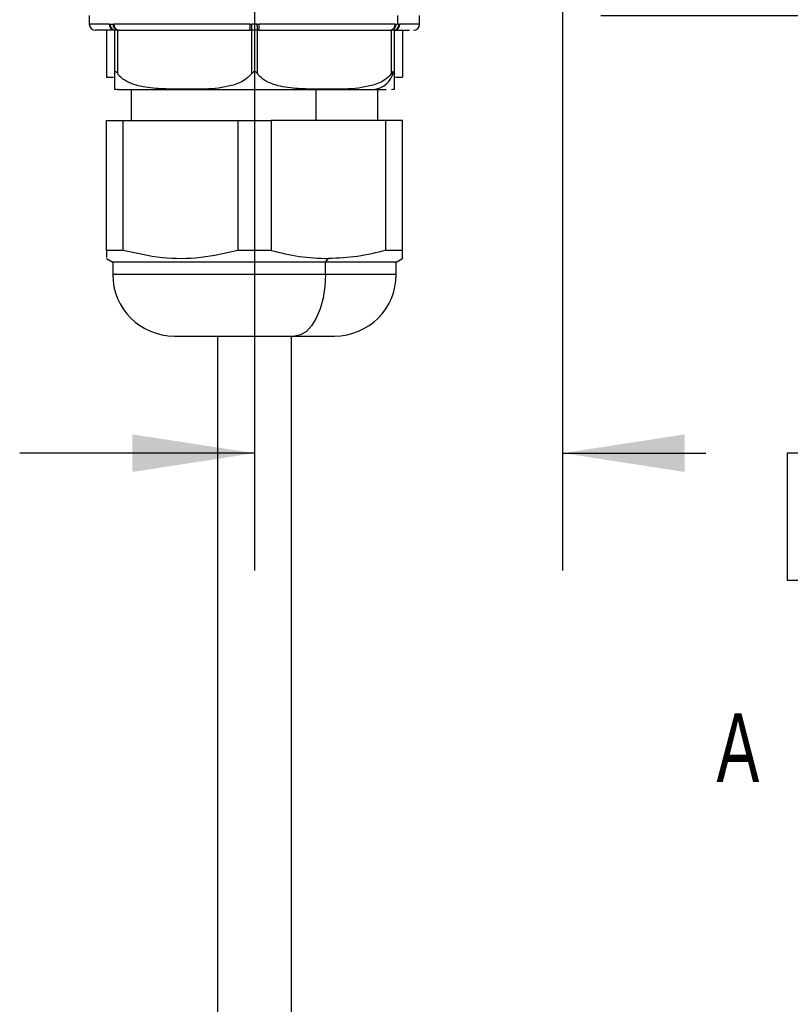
# Model space of a CAD drawing. Header units: millimetres. Extents: x 19 to 819, y 19 to 629.
# Tile 16 of 31: x 534 to 596, y 290 to 370. Entities that reach past the tile are written whole.
import ezdxf

# ---------------------------------------------------------------- set-up
doc = ezdxf.new("R2010")
doc.units = ezdxf.units.MM
doc.header["$LTSCALE"] = 3
doc.layers.add('DIMENSIONS', color=140, linetype='Continuous', lineweight=25)
doc.layers.add('TEXT', color=140, linetype='Continuous', lineweight=25)
doc.styles.add('SLDTEXTSTYLE0', font='TXT', dxfattribs={"width": 0.7})
doc.dimstyles.new('SLDDIMSTYLE2', dxfattribs={"dimtxt": 6.474023, "dimasz": 9.906, "dimexe": 0, "dimexo": 0.0625, "dimgap": 1.618506, "dimtad": 0, "dimtih": 1, "dimtoh": 1, "dimrnd": 1e-09, "dimzin": 4, "dimdsep": 46, "dimtxsty": 'SLDTEXTSTYLE0', "dimsah": 1, "dimcen": 0.09, "dimadec": 0, "dimazin": 1, "dimtfac": 1, "dimtmove": 0, "dimatfit": 0, "dimfxl": 0, "dimfrac": 2, "dimtolj": 1, "dimtzin": 12, "dimarcsym": 0})

# ---------------------------------------------------------------- blocks, each defined once
blk = doc.blocks.new('_D_12')
at = {"layer": 'DIMENSIONS'}
for p, q in [((608.011, 399.696), (608.011, 418.746)), ((572.757, 399.696), (617.536, 399.696)), ((598.392, 386.254), (596.218, 386.254)), ((596.218, 386.254), (596.218, 375.964)), ((617.63, 386.254), (619.804, 386.254)), ((619.804, 386.254), (619.804, 375.964)), ((596.218, 375.964), (598.392, 375.964)), ((619.804, 375.964), (617.63, 375.964)), ((581.117, 370.696), (617.536, 370.696)), ((608.011, 370.696), (608.011, 351.646))]:
    blk.add_line(p, q, dxfattribs=at)
for points in [[(608.011, 399.696), (609.535, 409.602), (606.487, 409.602)], [(608.011, 370.696), (606.487, 360.79), (609.535, 360.79)]]:
    blk.add_solid(points, dxfattribs=at)
at = {"layer": 'DIMENSIONS', "char_height": 6.35, "attachment_point": 1, "style": 'SLDTEXTSTYLE0'}
for s, insert in [('29.0', (598.392, 395.889)), ('1.14', (598.392, 384.15))]:
    blk.add_mtext(s, dxfattribs=dict(at, insert=insert))
blk = doc.blocks.new('_D_13')
at = {"layer": 'DIMENSIONS'}
for p, q in [((553.007, 379.946), (553.007, 325.661)), ((578.007, 373.886), (578.007, 325.661)), ((553.007, 335.186), (533.957, 335.186)), ((578.007, 335.186), (589.619, 335.186)), ((598.392, 335.186), (596.218, 335.186)), ((596.218, 335.186), (596.218, 324.897)), ((617.63, 335.186), (619.804, 335.186)), ((619.804, 335.186), (619.804, 324.897)), ((596.218, 324.897), (598.392, 324.897)), ((619.804, 324.897), (617.63, 324.897))]:
    blk.add_line(p, q, dxfattribs=at)
for points in [[(553.007, 335.186), (543.101, 336.71), (543.101, 333.662)], [(578.007, 335.186), (587.913, 333.662), (587.913, 336.71)]]:
    blk.add_solid(points, dxfattribs=at)
at = {"layer": 'DIMENSIONS', "char_height": 6.35, "attachment_point": 1, "style": 'SLDTEXTSTYLE0'}
for s, insert in [('25.0', (598.392, 344.821)), ('0.98', (598.392, 333.083))]:
    blk.add_mtext(s, dxfattribs=dict(at, insert=insert))

msp = doc.modelspace()

# ---------------------------------------------------------------- linework, layer by layer
for p, q in [((539.607, 370.696), (539.607, 369.996)), ((564.612, 370.696), (564.612, 369.979)), ((566.407, 369.996), (566.407, 370.696)), ((541.217, 369.996), (539.607, 369.996)), ((541.217, 369.996), (541.293, 369.99)), ((541.515, 369.99), (541.597, 369.996)), ((552.628, 369.996), (541.597, 369.996)), ((552.628, 369.996), (552.786, 369.99)), ((553.229, 369.99), (553.387, 369.996)), ((564.418, 369.996), (553.387, 369.996)), ((564.418, 369.996), (564.5, 369.99)), ((564.5, 369.99), (564.612, 369.979)), ((564.721, 369.99), (564.612, 369.979)), ((564.721, 369.99), (564.797, 369.996)), ((566.407, 369.996), (564.797, 369.996)), ((541.657, 369.496), (540.107, 369.496)), ((541.007, 369.496), (541.007, 365.696)), ((541.516, 369.547), (541.662, 369.495)), ((541.657, 369.496), (541.657, 365.956)), ((541.907, 365.956), (541.907, 369.496)), ((541.907, 369.496), (542.023, 369.496)), ((542.023, 369.496), (552.642, 369.496)), ((552.642, 369.496), (552.757, 369.496)), ((552.757, 369.496), (552.757, 365.956)), ((553.257, 365.956), (553.257, 369.496)), ((553.257, 369.496), (553.373, 369.496)), ((553.373, 369.496), (563.992, 369.496)), ((563.992, 369.496), (564.107, 369.496)), ((564.107, 369.496), (564.107, 365.956)), ((564.352, 369.495), (564.499, 369.547)), ((564.357, 365.956), (564.357, 369.496)), ((564.357, 369.496), (565.577, 369.496)), ((565.007, 369.496), (565.007, 365.696)), ((541.657, 365.956), (541.657, 364.718)), ((541.007, 365.696), (541.568, 365.696)), ((564.446, 365.696), (565.007, 365.696)), ((543.007, 364.696), (543.007, 362.181)), ((558.007, 362.181), (558.007, 364.696)), ((562.625, 364.696), (563.682, 364.696)), ((563.007, 362.181), (563.007, 364.696)), ((541.007, 351.633), (541.007, 362.181)), ((541.007, 362.181), (542.35, 362.181)), ((542.35, 351.633), (542.35, 362.181)), ((542.35, 362.181), (551.665, 362.181)), ((551.665, 362.181), (554.35, 362.181)), ((551.665, 362.181), (551.665, 351.633)), ((554.35, 362.181), (554.35, 351.633)), ((563.665, 362.181), (554.35, 362.181)), ((563.665, 351.633), (563.665, 362.181)), ((565.007, 362.181), (563.665, 362.181)), ((565.007, 351.633), (565.007, 362.181)), ((541.007, 351.633), (541.007, 351.047)), ((542.35, 351.633), (541.007, 351.633)), ((554.35, 351.633), (551.665, 351.633)), ((565.007, 351.633), (563.665, 351.633)), ((541.007, 350.969), (541.507, 350.681)), ((541.507, 350.681), (541.507, 349.681)), ((558.757, 350.681), (541.507, 350.681)), ((558.757, 350.681), (559.007, 350.969)), ((558.757, 349.681), (558.757, 350.681)), ((564.507, 350.681), (558.757, 350.681)), ((564.507, 350.681), (565.007, 350.969)), ((564.507, 349.681), (564.507, 350.681)), ((558.757, 349.681), (541.507, 349.681)), ((564.507, 349.681), (558.757, 349.681)), ((546.507, 344.681), (547.378, 344.681)), ((547.378, 344.681), (556.257, 344.681)), ((550.007, 344.681), (550.007, 280.644)), ((556.007, 280.644), (556.007, 344.681)), ((556.257, 344.681), (559.507, 344.681))]:
    msp.add_line(p, q)
at = {"flags": 128}
msp.add_lwpolyline([(558.757, 349.681), (558.709, 348.705), (558.567, 347.767), (558.336, 346.903), (558.025, 346.145), (557.646, 345.523), (557.214, 345.061), (556.745, 344.777), (556.257, 344.681)], dxfattribs=at)
for centre, radius, start, end in [((540.107, 369.996), 0.5, 180.00012, 269.99977), ((541.689, 369.968), 0.473, 176.57649, 266.10892), ((541.753, 369.947), 0.462, 174.64894, 258.0532), ((542.016, 369.985), 0.501, 179.35578, 257.47895), ((542.063, 369.961), 0.467, 175.78271, 265.04663), ((557.05, 369.871), 4.424, 178.38217, 184.86385), ((562.655, 369.178), 9.902, 175.29658, 178.16348), ((543.36, 369.178), 9.902, 1.83652, 4.70342), ((548.965, 369.871), 4.424, 355.13615, 1.61783), ((563.951, 369.961), 0.467, 274.95304, 4.21749), ((563.999, 369.985), 0.501, 282.52108, 0.64446), ((564.325, 369.968), 0.473, 273.89124, 3.42371), ((564.262, 369.947), 0.462, 281.94744, 5.35041), ((565.907, 369.996), 0.5, 270.00037, 0.00006), ((562.533, 366.483), 1.79, 272.96368, 349.1049), ((541.902, 366.698), 2.002, 262.96782, 269.99809), ((564.113, 366.698), 2.002, 270.00189, 277.02525), ((546.507, 349.681), 5, 180.00005, 269.99997), ((559.507, 349.681), 5, 270.00005, 359.99993)]:
    msp.add_arc(centre, radius, start, end)
for points, knots in [([(541.293, 369.99), (541.33, 369.985), (541.404, 369.973), (541.478, 369.985), (541.515, 369.99)], [0, 0, 0, 0, 0.49291, 1, 1, 1, 1]), ([(553.229, 369.99), (553.155, 369.985), (553.007, 369.973), (552.859, 369.985), (552.786, 369.99)], [0, 0, 0, 0, 0.499998, 1, 1, 1, 1]), ([(541.907, 369.496), (541.874, 369.496), (541.808, 369.496), (541.726, 369.495), (541.676, 369.496), (541.658, 369.496), (541.657, 369.496)], [0, 0, 0, 0, 0.4012, 0.794578, 0.985647, 1, 1, 1, 1]), ([(553.257, 369.496), (553.219, 369.496), (553.124, 369.496), (552.975, 369.496), (552.847, 369.496), (552.775, 369.496), (552.757, 369.496)], [0, 0, 0, 0, 0.232343, 0.566346, 0.892864, 1, 1, 1, 1]), ([(564.357, 369.496), (564.352, 369.496), (564.324, 369.496), (564.257, 369.496), (564.179, 369.496), (564.124, 369.496), (564.107, 369.496)], [0, 0, 0, 0, 0.063497, 0.338124, 0.800087, 1, 1, 1, 1]), ([(541.657, 365.956), (541.659, 365.996), (541.661, 366.052), (541.682, 366.115), (541.705, 366.144), (541.736, 366.146), (541.77, 366.126), (541.831, 366.064), (541.875, 366.001), (541.907, 365.956)], [0, 0, 0, 0, 0.249809, 0.345581, 0.411634, 0.461505, 0.523355, 0.654287, 1, 1, 1, 1]), ([(552.757, 365.956), (552.588, 365.777), (552.148, 365.315), (550.829, 364.866), (549.016, 364.669), (547.021, 364.718), (545.199, 364.72), (543.768, 364.895), (542.703, 365.265), (542.155, 365.641), (541.956, 365.894), (541.907, 365.956)], [0, 0, 0, 0, 0.063719, 0.165265, 0.3531, 0.541599, 0.685999, 0.830194, 0.916053, 0.979266, 1, 1, 1, 1]), ([(552.757, 365.956), (552.789, 365.998), (552.836, 366.059), (552.913, 366.119), (552.97, 366.144), (553.024, 366.147), (553.082, 366.13), (553.169, 366.072), (553.221, 366.003), (553.257, 365.956)], [0, 0, 0, 0, 0.244183, 0.35536, 0.449745, 0.52581, 0.601521, 0.726472, 1, 1, 1, 1]), ([(564.107, 365.956), (563.938, 365.777), (563.498, 365.315), (562.179, 364.866), (560.366, 364.669), (558.371, 364.718), (556.549, 364.72), (555.118, 364.895), (554.053, 365.265), (553.505, 365.641), (553.306, 365.894), (553.257, 365.956)], [0, 0, 0, 0, 0.063719, 0.165266, 0.3531, 0.541599, 0.685999, 0.830194, 0.916053, 0.979266, 1, 1, 1, 1]), ([(564.107, 365.956), (564.136, 365.997), (564.177, 366.054), (564.233, 366.116), (564.266, 366.141), (564.285, 366.144), (564.29, 366.145)], [0, 0, 0, 0, 0.559446, 0.786228, 0.936209, 1, 1, 1, 1]), ([(564.29, 366.145), (564.3, 366.142), (564.325, 366.134), (564.353, 366.062), (564.355, 366.001), (564.357, 365.956)], [0, 0, 0, 0, 0.1351753, 0.3522142, 1, 1, 1, 1]), ([(564.357, 364.718), (564.357, 364.716), (564.357, 364.696), (564.357, 364.89), (564.357, 364.991), (564.357, 365.386), (564.357, 365.688), (564.357, 365.894), (564.357, 365.956)], [0, 0, 0, 0, 0.004605, 0.043429, 0.229838, 0.507316, 0.853501, 1, 1, 1, 1]), ([(541.946, 364.696), (541.936, 364.696), (541.797, 364.696), (542.67, 364.696), (543.1, 364.696), (544.449, 364.696), (545.836, 364.696), (547.521, 364.696), (549.377, 364.696), (551.435, 364.696), (553.629, 364.696), (555.841, 364.696), (557.935, 364.696), (559.793, 364.696), (561.328, 364.696), (562.235, 364.696), (562.625, 364.696)], [0, 0, 0, 0, 0.00135, 0.018778, 0.058162, 0.116395, 0.188401, 0.268335, 0.357211, 0.457882, 0.565816, 0.674771, 0.777842, 0.868853, 0.943525, 1, 1, 1, 1]), ([(551.665, 351.633), (550.665, 351.404), (548.646, 350.94), (545.468, 350.923), (543.399, 351.394), (542.35, 351.633)], [0, 0, 0, 0, 0.32595, 0.658304, 1, 1, 1, 1]), ([(554.35, 351.633), (555.112, 351.445), (556.642, 351.066), (558.217, 351.002), (559.007, 350.969)], [0, 0, 0, 0, 0.497983, 1, 1, 1, 1]), ([(563.665, 351.633), (562.903, 351.445), (561.373, 351.066), (559.798, 351.002), (559.007, 350.969)], [0, 0, 0, 0, 0.4979828, 1, 1, 1, 1]), ([(565.007, 351.047), (565.007, 351.045), (565.007, 350.843), (565.007, 351.24), (565.007, 351.633)], [0, 0, 0, 0, 0.0116865, 1, 1, 1, 1])]:
    msp.add_open_spline(points, degree=3, knots=knots)

# ---------------------------------------------------------------- texts
at = {"layer": 'TEXT', "insert": (590.497, 314.074), "char_height": 5.556, "attachment_point": 1, "style": 'SLDTEXTSTYLE0'}
msp.add_mtext('A', dxfattribs=at)

# ---------------------------------------------------------------- dimensions: what is measured, and where the dimension line sits
at = {"layer": 'DIMENSIONS'}
dim = msp.add_linear_dim(base=(608.011, 399.696), p1=(577.307, 370.696), p2=(568.947, 399.696), angle=90, dimstyle='SLDDIMSTYLE2', dxfattribs=at)
dim.commit()
dim.dimension.update_dxf_attribs({"geometry": '_D_12', "text_midpoint": (608.011, 386.254), "dimtype": 160})
dim = msp.add_linear_dim(base=(553.007, 335.186), p1=(578.007, 377.696), p2=(553.007, 383.756), dimstyle='SLDDIMSTYLE2', dxfattribs=at)
dim.commit()
dim.dimension.update_dxf_attribs({"geometry": '_D_13', "text_midpoint": (608.011, 335.186), "dimtype": 160})

doc.saveas('drawing.dxf')
